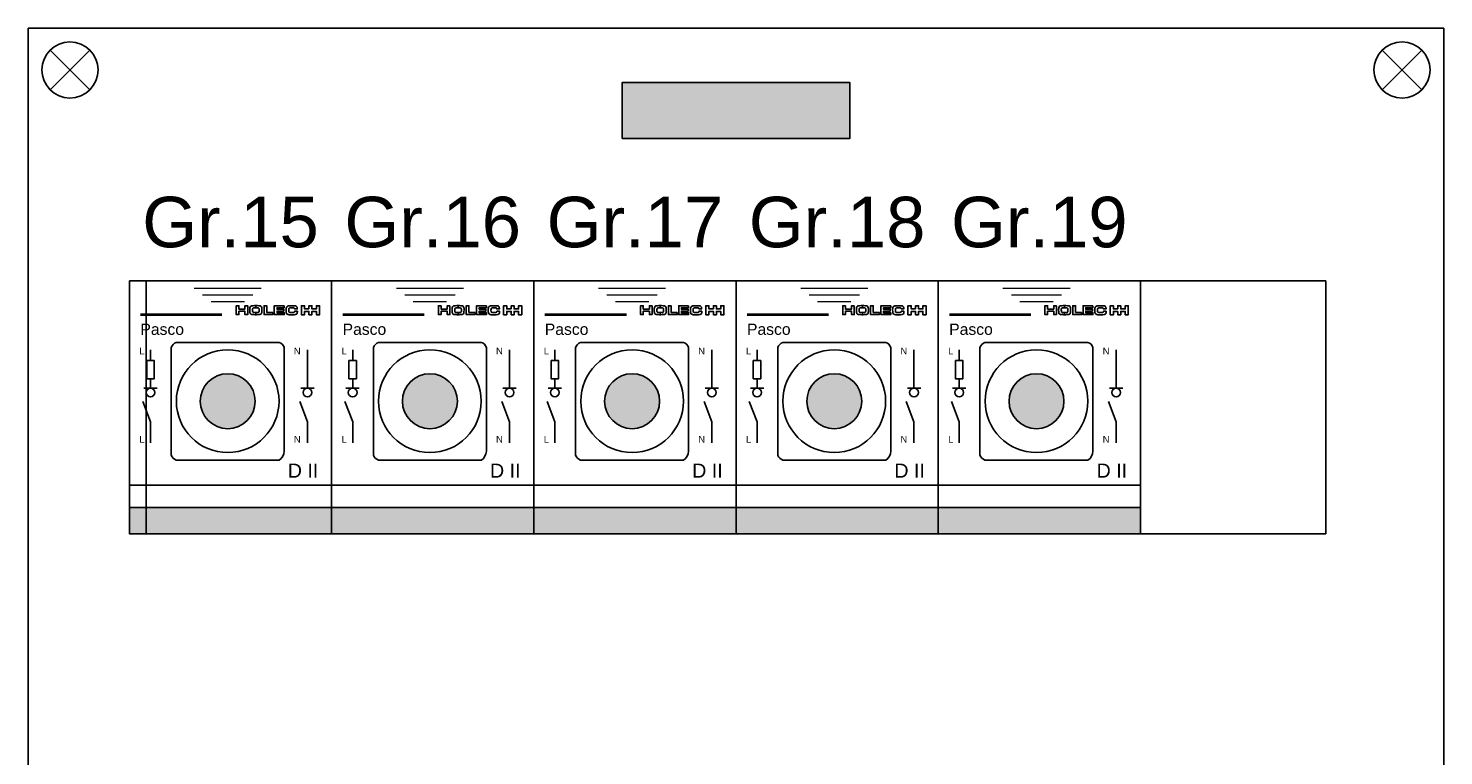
# Model space of a CAD drawing. Header units: millimetres. Extents: x -76073 to -606, y -39488 to 9083.
# Tile 22 of 23: x -8020 to -5500, y -28676 to -27381. Entities that reach past the tile are written whole.
import ezdxf
from ezdxf.enums import TextEntityAlignment as Align

# ---------------------------------------------------------------- set-up
doc = ezdxf.new("R2010")
doc.units = ezdxf.units.MM
doc.header["$LTSCALE"] = 100
doc.linetypes.add('HIDDEN', pattern=[9.525, 6.35, -3.175])
for name, color, linetype in [('00-xref', 7, 'Continuous'), ('EL$6----', 7, 'Continuous'), ('EL6-----', 7, 'Continuous')]:
    doc.layers.add(name, color=color, linetype=linetype)
doc.styles.add('Arial', font='arial.ttf')

# ---------------------------------------------------------------- blocks, each defined once
blk = doc.blocks.new('kastblok 3')
blk.add_hatch(color=256).paths.add_polyline_path([(1462.5, -196.3), (1462.5, -96.3), (1057.5, -96.3), (1057.5, -196.3)])
for points in [[(0, -3998.7), (2520, -3998.7), (2520, 0), (0, 0)], [(2310, -450), (210, -450), (210, -900), (2310, -900)], [(210, -900), (2310, -900), (2310, -450), (210, -450)]]:
    blk.add_lwpolyline(points, close=True)
for points in [[(38.8, -109.5), (109.5, -38.8)], [(109.5, -109.5), (38.8, -38.8)], [(2481.2, -109.5), (2410.5, -38.8)], [(2410.5, -109.5), (2481.2, -38.8)]]:
    blk.add_lwpolyline(points)
at = {"flags": 128}
blk.add_lwpolyline([(1057.5, -196.3), (1462.5, -196.3), (1462.5, -96.3), (1057.5, -96.3), (1057.5, -196.3)], dxfattribs=at)
for centre in [(74.2, -74.2), (2445.8, -74.2)]:
    blk.add_circle(centre, 50)
blk = doc.blocks.new('*U20')
at = {"ltscale": 0.3}
h = blk.add_hatch(color=256, dxfattribs=at)
h.dxf.hatch_style = 1
h.paths.add_polyline_path([(126.1, 235.9, 1), (223.9, 235.9, 1)])
at = {"layer": '00-xref'}
h = blk.add_hatch(color=160, dxfattribs=at)
h.dxf.hatch_style = 1
h.paths.add_polyline_path([(360, 0), (360, 46.6), (0, 46.6), (0, 0)])
at = {"color": 0}
for points in [[(210.6, 405.9), (210.6, 390.1), (205.8, 390.1), (205.8, 396.2), (194.9, 396.2), (194.9, 390.1), (190.1, 390.1), (190.1, 405.9), (194.9, 405.9), (194.9, 400.1), (205.8, 400.1), (205.8, 405.9)], [(210.6, 405.9), (210.6, 390.1), (205.8, 390.1), (205.8, 396.2), (194.9, 396.2), (194.9, 390.1), (190.1, 390.1), (190.1, 405.9), (194.9, 405.9), (194.9, 400.1), (205.8, 400.1), (205.8, 405.9)], [(225.1, 402.2), (222.7, 402.2), (222.6, 402.2), (222.6, 402.2), (222.4, 402.2), (222.4, 402.2), (222.3, 402.2), (222.1, 402.2), (221.1, 402.1), (220.4, 401.9), (220, 401.7), (219.9, 401.6), (219.5, 401.2), (219.4, 400.5), (219.2, 399.2), (219.2, 398.9), (219.2, 398.5), (219.2, 398.2), (219.3, 396.5), (219.5, 395.1), (219.7, 394.7), (220.1, 394.3), (221.4, 394), (223.9, 393.9), (225.1, 393.9), (225.1, 390), (223.8, 390), (221.7, 390.1), (219.8, 390.2), (217.8, 390.5), (216.5, 391), (215.6, 391.7), (215, 392.8), (214.7, 394), (214.5, 395.5), (214.4, 398.1), (214.3, 398.4), (214.4, 399.9), (214.5, 400.9), (214.6, 402), (215.2, 403.9), (216.2, 404.9), (217.3, 405.5), (218.2, 405.7), (219.7, 406), (220.1, 406), (222.7, 406.1), (224.9, 406.1), (225.1, 406.1), (225.1, 402.2)], [(225.1, 402.2), (227.5, 402.2), (227.6, 402.2), (227.7, 402.2), (227.8, 402.2), (227.9, 402.2), (228, 402.2), (228.1, 402.2), (229.2, 402.1), (229.8, 401.9), (230.2, 401.7), (230.3, 401.6), (230.7, 401.2), (230.9, 400.5), (231, 399.2), (231, 398.9), (231, 398.5), (231, 398.2), (231, 396.5), (230.8, 395.1), (230.5, 394.7), (230.1, 394.3), (228.9, 394), (226.3, 393.9), (225.1, 393.9), (225.1, 390), (226.4, 390), (228.5, 390.1), (230.4, 390.2), (232.5, 390.5), (233.8, 391), (234.7, 391.7), (235.2, 392.8), (235.5, 394), (235.7, 395.5), (235.8, 398.1), (235.9, 398.4), (235.8, 399.9), (235.8, 400.9), (235.6, 402), (235, 403.9), (234.1, 404.9), (232.9, 405.5), (232.1, 405.7), (230.6, 406), (230.2, 406), (227.5, 406.1), (225.4, 406.1), (225.1, 406.1), (225.1, 402.2)], [(255.4, 394), (255.4, 390.1), (239.7, 390.1), (239.7, 405.9), (244.5, 405.9), (244.5, 394)], [(255.4, 394), (255.4, 390.1), (239.7, 390.1), (239.7, 405.9), (244.5, 405.9), (244.5, 394)], [(275.6, 405.9), (275.6, 402.3), (262.8, 402.3), (262.8, 399.6), (274.7, 399.6), (274.7, 396.4), (262.8, 396.4), (262.8, 393.6), (275.6, 393.6), (275.6, 390.1), (258, 390.1), (258, 405.9)], [(275.6, 405.9), (275.6, 402.3), (262.8, 402.3), (262.8, 399.6), (274.7, 399.6), (274.7, 396.4), (262.8, 396.4), (262.8, 393.6), (275.6, 393.6), (275.6, 390.1), (258, 390.1), (258, 405.9)], [(299, 395.4), (298.9, 393.9), (298.7, 392.7), (298.3, 391.7), (297.8, 391.1), (297.1, 390.7), (296, 390.3), (293.1, 390), (289.4, 389.9), (286.4, 390), (284.3, 390), (282.5, 390.3), (281.2, 390.7), (280.4, 391.2), (279.8, 391.9), (279.3, 392.8), (279.1, 393.8), (279, 395.1), (278.9, 398.4), (278.9, 400.2), (279.1, 401.7), (279.5, 403), (280, 404.1), (280.7, 404.8), (281.7, 405.4), (283, 405.8), (284.6, 405.9), (289.1, 406), (292.3, 406), (295.4, 405.7), (296.2, 405.6), (297, 405.2), (297.6, 404.7), (298, 404.1), (298.4, 403.4), (298.6, 402.5), (298.8, 401.5), (298.8, 400.3), (294.1, 400.3), (294, 401.2), (293.6, 401.7), (292.9, 402), (291.9, 402.1), (290.6, 402.1), (289.2, 402.1), (286.8, 402.1), (285.9, 402), (285.1, 401.9), (284.5, 401.6), (284.2, 401.3), (284, 400.8), (283.8, 400), (283.7, 398), (283.8, 395.9), (284.2, 394.6), (284.6, 394.3), (285.3, 394.1), (287.3, 393.8), (289.1, 393.8), (291.6, 393.8), (292.8, 393.9), (293.6, 394.2), (294.1, 394.9), (294.3, 396.1), (299, 396.1)], [(299, 395.4), (298.9, 393.9), (298.7, 392.7), (298.3, 391.7), (297.8, 391.1), (297.1, 390.7), (296, 390.3), (293.1, 390), (289.4, 389.9), (286.4, 390), (284.3, 390), (282.5, 390.3), (281.2, 390.7), (280.4, 391.2), (279.8, 391.9), (279.3, 392.8), (279.1, 393.8), (279, 395.1), (278.9, 398.4), (278.9, 400.2), (279.1, 401.7), (279.5, 403), (280, 404.1), (280.7, 404.8), (281.7, 405.4), (283, 405.8), (284.6, 405.9), (289.1, 406), (292.3, 406), (295.4, 405.7), (296.2, 405.6), (297, 405.2), (297.6, 404.7), (298, 404.1), (298.4, 403.4), (298.6, 402.5), (298.8, 401.5), (298.8, 400.3), (294.1, 400.3), (294, 401.2), (293.6, 401.7), (292.9, 402), (291.9, 402.1), (290.6, 402.1), (289.2, 402.1), (286.8, 402.1), (285.9, 402), (285.1, 401.9), (284.5, 401.6), (284.2, 401.3), (284, 400.8), (283.8, 400), (283.7, 398), (283.8, 395.9), (284.2, 394.6), (284.6, 394.3), (285.3, 394.1), (287.3, 393.8), (289.1, 393.8), (291.6, 393.8), (292.8, 393.9), (293.6, 394.2), (294.1, 394.9), (294.3, 396.1), (299, 396.1)], [(319.7, 400.3), (311.9, 400.3), (311.9, 405.9), (306.2, 405.9), (306.2, 390), (311.9, 390), (311.9, 395.9), (319.7, 395.9), (319.7, 390), (325, 390), (325, 395.9), (332.9, 395.9), (332.9, 390), (338.5, 390), (338.5, 405.9), (332.9, 405.9), (332.9, 400.3), (325, 400.3), (325, 406), (319.7, 406)], [(319.7, 400.3), (311.9, 400.3), (311.9, 405.9), (306.2, 405.9), (306.2, 390), (311.9, 390), (311.9, 395.9), (319.7, 395.9), (319.7, 390), (325, 390), (325, 395.9), (332.9, 395.9), (332.9, 390), (338.5, 390), (338.5, 405.9), (332.9, 405.9), (332.9, 400.3), (325, 400.3), (325, 406), (319.7, 406)]]:
    blk.add_lwpolyline(points, close=True, dxfattribs=at)
at = {"flags": 128}
blk.add_lwpolyline([(74.4, 331.8, -0.206106), (83.3, 340.7), (266.7, 340.7, -0.224105), (275.6, 331.8), (275.6, 147.2, -0.231646), (266.7, 131), (83.3, 131, -0.224105), (74.4, 139.9)], format="xyb", close=True, dxfattribs=at)
for points in [[(37.5, 308.4), (37.5, 327.4)], [(316.9, 259.3), (316.9, 327.4)], [(25.6, 259.3), (49.3, 259.3)], [(37.5, 259.3), (37.5, 275.9)], [(328.8, 259.3), (305.1, 259.3)], [(37.5, 161.7), (37.5, 199.1), (23.7, 235.5)], [(316.9, 161.7), (316.9, 199.1), (303.2, 235.5)]]:
    blk.add_lwpolyline(points, dxfattribs=at)
at = {"ltscale": 0.3}
blk.add_circle((175, 235.9), 91.4, dxfattribs=at)
at = {"color": 0, "linetype": 'Continuous'}
blk.add_circle((175, 235.9), 48.9, dxfattribs=at)
for centre in [(37.5, 251.5), (316.9, 251.5)]:
    blk.add_circle(centre, 7.8)
at = {"layer": '00-xref'}
for points in [[(0, 450), (360, 450), (360, 0), (0, 0)], [(30.8, 308.4), (44.1, 308.4), (44.1, 275.9), (30.8, 275.9)]]:
    blk.add_lwpolyline(points, close=True, dxfattribs=at)
at = {"layer": '00-xref', "flags": 128}
for points, const_width in [([(115, 437.1), (235, 437.1)], 2.4), ([(130, 425.1), (220, 425.1)], 2.4), ([(145, 413.1), (205, 413.1)], 2.4), ([(165.1, 390.1), (19.6, 390.1)], 5)]:
    blk.add_lwpolyline(points, dxfattribs=dict(at, const_width=const_width))
at = {"layer": '00-xref', "linetype": 'HIDDEN', "flags": 128}
blk.add_lwpolyline([(0, 86.6), (360, 86.6)], dxfattribs=at)
at = {"layer": '00-xref', "flags": 128}
blk.add_lwpolyline([(0, 46.6), (360, 46.6)], dxfattribs=at)
at = {"style": 'Arial'}
for s, height, p in [('Pasco', 20, (19.6, 354.1)), ('L', 12, (17.7, 319.3)), ('N', 12, (292.8, 319.3)), ('L', 12, (17.7, 162.1)), ('N', 12, (292.8, 162.1)), ('D II', 25, (282, 99.8))]:
    blk.add_text(s, height=height, dxfattribs=at).set_placement(p)

msp = doc.modelspace()

# ---------------------------------------------------------------- block references
at = {"layer": 'EL$6----'}
for name, p in [('kastblok 3', (-8020, -27380.6)), ('*U20', (-7840, -28280.6)), ('*U20', (-7480, -28280.6)), ('*U20', (-7120, -28280.6)), ('*U20', (-6760, -28280.6)), ('*U20', (-6400, -28280.6))]:
    msp.add_blockref(name, p, dxfattribs=at)

# ---------------------------------------------------------------- texts
at = {"layer": 'EL6-----', "color": 0, "style": 'Arial'}
for s, p in [('Gr.15', (-7660, -27797.6)), ('Gr.16', (-7300, -27797.6)), ('Gr.17', (-6940, -27797.6)), ('Gr.18', (-6580, -27797.6)), ('Gr.19', (-6220, -27797.6))]:
    msp.add_text(s, height=90, dxfattribs=at).set_placement(p, align=Align.BOTTOM_CENTER)

doc.saveas('drawing.dxf')
